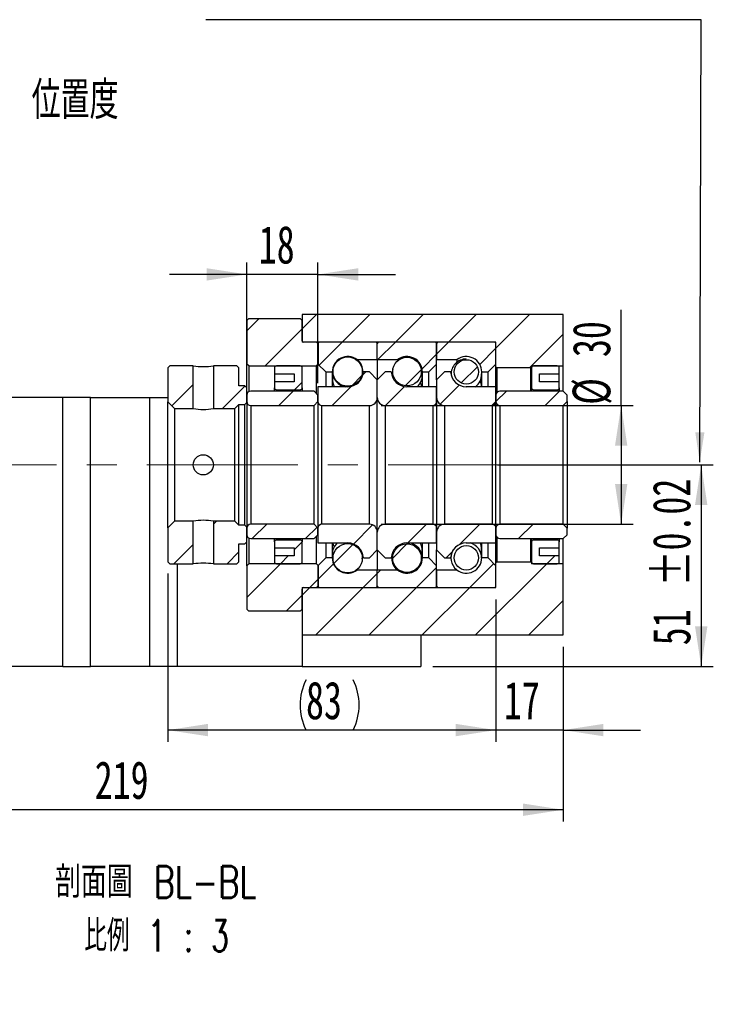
# Model space of a CAD drawing. Header units: millimetres. Extents: x 23 to 286, y 9 to 206.
# Tile 5 of 6: x 226 to 286, y 9 to 92. Entities that reach past the tile are written whole.
import ezdxf

# ---------------------------------------------------------------- set-up
doc = ezdxf.new("R2010")
doc.units = ezdxf.units.MM
doc.linetypes.add('CENTERX2', pattern=[20.32, 12.7, -2.54, 2.54, -2.54])
doc.layers.add('圖層0', color=7, linetype='Continuous')
doc.styles.add('SLDTEXTSTYLE0', font='TXT', dxfattribs={"width": 0.7})
doc.styles.add('SLDTEXTSTYLE4', font='TXT', dxfattribs={"width": 0.7, "bigfont": 'bigfont'})
doc.styles.add('SLDTEXTSTYLE5', font='TXT', dxfattribs={"width": 0.75, "bigfont": 'bigfont'})
doc.styles.add('SLDTEXTSTYLE6', font='TXT', dxfattribs={"width": 0.65625, "bigfont": 'bigfont'})
doc.dimstyles.new('SLDDIMSTYLE3', dxfattribs={"dimtxt": 3.389974, "dimasz": 2.5, "dimexe": 0, "dimexo": 0.0625, "dimgap": 0.847493, "dimtad": 1, "dimlfac": 3, "dimrnd": 1e-09, "dimzin": 12, "dimdsep": 46, "dimtxsty": 'SLDTEXTSTYLE0', "dimsah": 1, "dimcen": 0.09, "dimadec": 0, "dimazin": 3, "dimtfac": 1, "dimtofl": 0, "dimtmove": 0, "dimatfit": 3, "dimfxl": 0, "dimfrac": 2, "dimtolj": 1, "dimtzin": 12, "dimarcsym": 0})
doc.dimstyles.new('SLDDIMSTYLE6', dxfattribs={"dimtxt": 3.389974, "dimasz": 2.5, "dimexe": 0, "dimexo": 0.0625, "dimgap": 0.847493, "dimtad": 1, "dimlfac": 3, "dimrnd": 1e-09, "dimzin": 12, "dimdsep": 46, "dimtxsty": 'SLDTEXTSTYLE0', "dimsah": 1, "dimcen": 0.09, "dimadec": 0, "dimazin": 3, "dimtfac": 1, "dimtmove": 0, "dimatfit": 0, "dimfxl": 0, "dimfrac": 2, "dimtolj": 1, "dimtzin": 12, "dimarcsym": 0})
doc.dimstyles.new('SLDDIMSTYLE7', dxfattribs={"dimtxt": 3.389974, "dimasz": 2.5, "dimexe": 0, "dimexo": 0.0625, "dimgap": 0.847493, "dimtad": 1, "dimlfac": 3, "dimrnd": 1e-09, "dimzin": 12, "dimdsep": 46, "dimtxsty": 'SLDTEXTSTYLE0', "dimsah": 1, "dimcen": 0.09, "dimadec": 0, "dimazin": 3, "dimtol": 1, "dimtp": 0.02, "dimtm": 0.02, "dimtfac": 1, "dimtofl": 0, "dimtmove": 0, "dimatfit": 3, "dimfxl": 0, "dimfrac": 2, "dimtolj": 1, "dimarcsym": 0})

# ---------------------------------------------------------------- blocks, each defined once
blk = doc.blocks.new('_D_14')
at = {"layer": '圖層0', "color": 7}
for p, q in [((266.357, 54.345), (284.531, 54.345)), ((283.531, 54.345), (283.531, 37.345)), ((260.902, 37.345), (284.531, 37.345))]:
    blk.add_line(p, q, dxfattribs=at)
for points in [[(283.531, 54.345), (283.009, 50.955), (284.052, 50.955)], [(283.531, 37.345), (284.052, 40.735), (283.009, 40.735)]]:
    blk.add_solid(points, dxfattribs=at)
at = {"layer": '圖層0', "color": 7, "char_height": 3.175, "attachment_point": 1, "rotation": 90, "style": 'SLDTEXTSTYLE0'}
for s, insert in [('±0.02', (279.438, 44.107)), ('51', (279.438, 39.14))]:
    blk.add_mtext(s, dxfattribs=dict(at, insert=insert))
blk = doc.blocks.new('_D_15')
at = {"layer": '圖層0', "color": 7}
for p, q in [((276.785, 59.345), (276.785, 67.407)), ((256.569, 59.345), (277.785, 59.345)), ((276.785, 59.345), (276.785, 49.345)), ((256.569, 49.345), (277.785, 49.345))]:
    blk.add_line(p, q, dxfattribs=at)
for points in [[(276.785, 59.345), (276.264, 55.955), (277.307, 55.955)], [(276.785, 49.345), (277.307, 52.735), (276.264, 52.735)]]:
    blk.add_solid(points, dxfattribs=at)
at = {"layer": '圖層0', "color": 7, "char_height": 3.175, "attachment_point": 1, "rotation": 90, "style": 'SLDTEXTSTYLE0'}
for s, insert in [('30', (272.692, 63.432)), ('%%c', (272.692, 59.411))]:
    blk.add_mtext(s, dxfattribs=dict(at, insert=insert))
blk = doc.blocks.new('_D_16')
at = {"layer": '圖層0', "color": 7}
for p, q in [((266.235, 43.012), (266.235, 30.993)), ((271.902, 39.012), (271.902, 30.993)), ((266.235, 31.993), (259.716, 31.993)), ((271.902, 31.993), (266.235, 31.993)), ((271.902, 31.993), (278.421, 31.993))]:
    blk.add_line(p, q, dxfattribs=at)
for points in [[(266.235, 31.993), (262.845, 32.515), (262.845, 31.472)], [(271.902, 31.993), (275.292, 31.472), (275.292, 32.515)]]:
    blk.add_solid(points, dxfattribs=at)
at = {"layer": '圖層0', "color": 7, "insert": (266.904, 36.086), "char_height": 3.175, "attachment_point": 1, "style": 'SLDTEXTSTYLE0'}
blk.add_mtext('17', dxfattribs=at)
blk = doc.blocks.new('_D_17')
at = {"layer": '圖層0', "color": 7}
for p, q in [((271.902, 39.012), (271.902, 24.28)), ((271.902, 25.28), (198.902, 25.28))]:
    blk.add_line(p, q, dxfattribs=at)
for points in [[(198.902, 25.28), (202.292, 24.759), (202.292, 25.802)], [(271.902, 25.28), (268.512, 25.802), (268.512, 24.759)]]:
    blk.add_solid(points, dxfattribs=at)
at = {"layer": '圖層0', "color": 7, "insert": (232.421, 29.373), "char_height": 3.175, "attachment_point": 1, "style": 'SLDTEXTSTYLE0'}
blk.add_mtext('219', dxfattribs=at)
blk = doc.blocks.new('_D_18')
at = {"layer": '圖層0', "color": 7}
for p, q in [((245.235, 61.845), (245.235, 71.396)), ((251.235, 61.229), (251.235, 71.396)), ((245.235, 70.396), (238.716, 70.396)), ((251.235, 70.396), (245.235, 70.396)), ((251.235, 70.396), (257.755, 70.396))]:
    blk.add_line(p, q, dxfattribs=at)
for points in [[(245.235, 70.396), (241.845, 70.918), (241.845, 69.875)], [(251.235, 70.396), (254.625, 69.875), (254.625, 70.918)]]:
    blk.add_solid(points, dxfattribs=at)
at = {"layer": '圖層0', "color": 7, "insert": (246.244, 74.489), "char_height": 3.175, "attachment_point": 1, "style": 'SLDTEXTSTYLE0'}
blk.add_mtext('18', dxfattribs=at)
blk = doc.blocks.new('_D_19')
at = {"layer": '圖層0', "color": 7}
for p, q in [((238.569, 45.179), (238.569, 30.993)), ((266.235, 43.012), (266.235, 30.993)), ((266.235, 31.993), (238.569, 31.993))]:
    blk.add_line(p, q, dxfattribs=at)
for centre, start, end in [((254.459, 34.11), 153.43495, 206.56505), ((249.967, 34.11), 333.43495, 26.56505)]:
    blk.add_arc(centre, 4.733, start, end, dxfattribs=at)
for points in [[(238.569, 31.993), (241.959, 31.472), (241.959, 32.515)], [(266.235, 31.993), (262.845, 32.515), (262.845, 31.472)]]:
    blk.add_solid(points, dxfattribs=at)
at = {"layer": '圖層0', "color": 7, "insert": (250.226, 36.086), "char_height": 3.175, "attachment_point": 1, "style": 'SLDTEXTSTYLE0'}
blk.add_mtext('83', dxfattribs=at)
blk = doc.blocks.new('SW_NOTE_4')
at = {"layer": '圖層0', "color": 0, "char_height": 2.64583, "attachment_point": 2}
for s, insert, style in [('\\M+19655\\M+196CA\\M+19AA4 BL-BL', (9.839, 3.411), 'SLDTEXTSTYLE5'), ('\\M+194E4\\M+197E1 1 : 3', (9.904, -1.117), 'SLDTEXTSTYLE6')]:
    blk.add_mtext(s, dxfattribs=dict(at, insert=insert, style=style))

msp = doc.modelspace()

# ---------------------------------------------------------------- hatches: boundary and pattern name
at = {"linetype": 'Continuous', "lineweight": 18}
h = msp.add_hatch(dxfattribs=at)
h.set_pattern_fill('ANSI31', style=0)
edge = h.paths.add_edge_path(flags=0)
edge.add_line((256.1355, 64.6787), (251.3355, 64.6787))
edge.add_arc((251.3355, 64.5787), 0.1, 90, 180)
edge.add_line((251.2355, 64.5787), (251.2355, 62.8454))
edge.add_line((251.2355, 62.8454), (251.9021, 62.1787))
edge.add_line((251.9021, 62.1787), (252.4421, 62.1787))
edge.add_arc((253.7355, 62.1787), 1.2933, 53.031768, 180, ccw=False)
edge.add_line((254.5132, 63.2121), (256.2355, 63.2121))
edge.add_line((256.2355, 63.2121), (256.2355, 64.5787))
edge.add_arc((256.1355, 64.5787), 0.1, 0, 90)
h = msp.add_hatch(dxfattribs=at)
h.set_pattern_fill('ANSI31', style=0)
edge = h.paths.add_edge_path(flags=0)
edge.add_line((261.2355, 62.8454), (261.2355, 64.5787))
edge.add_arc((261.1355, 64.5787), 0.1, 360, 450)
edge.add_line((261.1355, 64.6787), (256.3355, 64.6787))
edge.add_arc((256.3355, 64.5787), 0.1, 90, 180)
edge.add_line((256.2355, 64.5787), (256.2355, 63.2121))
edge.add_line((256.2355, 63.2121), (257.9577, 63.2121))
edge.add_arc((258.7355, 62.1787), 1.2933, 0, 126.968232, ccw=False)
edge.add_line((260.0288, 62.1787), (260.5688, 62.1787))
edge.add_line((260.5688, 62.1787), (261.2355, 62.8454))
h = msp.add_hatch(dxfattribs=at)
h.set_pattern_fill('ANSI31', style=0)
edge = h.paths.add_edge_path(flags=0)
edge.add_line((266.2355, 62.8454), (266.2355, 64.5787))
edge.add_arc((266.1355, 64.5787), 0.1, 0, 90)
edge.add_line((266.1355, 64.6787), (261.3355, 64.6787))
edge.add_arc((261.3355, 64.5787), 0.1, 90, 180)
edge.add_line((261.2355, 64.5787), (261.2355, 63.2121))
edge.add_line((261.2355, 63.2121), (262.9577, 63.2121))
edge.add_arc((263.7355, 62.1787), 1.2933, 0, 126.968232, ccw=False)
edge.add_line((265.0288, 62.1787), (265.5688, 62.1787))
edge.add_line((265.5688, 62.1787), (266.2355, 62.8454))
h = msp.add_hatch(dxfattribs=at)
h.set_pattern_fill('ANSI31', style=0)
edge = h.paths.add_edge_path(flags=0)
edge.add_arc((253.7355, 62.2111), 1.2337, 0, 360)
h = msp.add_hatch(dxfattribs=at)
h.set_pattern_fill('ANSI31', style=0)
edge = h.paths.add_edge_path(flags=0)
edge.add_arc((258.7355, 62.2067), 1.2055, 0, 360)
h = msp.add_hatch(dxfattribs=at)
h.set_pattern_fill('ANSI31', style=0)
edge = h.paths.add_edge_path(flags=0)
edge.add_arc((263.7355, 62.1813), 1.0266, 0, 360)
h = msp.add_hatch(dxfattribs=at)
h.set_pattern_fill('ANSI31', style=0)
h.paths.add_polyline_path([(238.7355, 62.6787), (238.5688, 62.512), (238.5688, 59.6621), (239.1355, 59.0954), (240.7188, 59.0954), (240.7188, 62.6787)], flags=0)
h = msp.add_hatch(dxfattribs=at)
h.set_pattern_fill('ANSI31', style=0)
h.paths.add_polyline_path([(245.2355, 60.8454), (245.0688, 61.0121), (244.5688, 61.0121), (244.5688, 62.512), (244.4021, 62.6787), (242.4188, 62.6787), (242.4188, 59.0954), (244.2355, 59.0954), (244.5688, 59.4287), (245.0688, 59.4287), (245.2355, 59.5954)], flags=0)
h = msp.add_hatch(dxfattribs=at)
h.set_pattern_fill('ANSI31', style=0)
edge = h.paths.add_edge_path(flags=0)
edge.add_line((256.2355, 60.0121), (256.2355, 61.5121))
edge.add_line((256.2355, 61.5121), (255.5688, 62.1787))
edge.add_line((255.5688, 62.1787), (255.0662, 62.1787))
edge.add_arc((253.7355, 62.2621), 1.3333, 270, 356.416678, ccw=False)
edge.add_line((253.7355, 60.9287), (251.2355, 60.9287))
edge.add_line((251.2355, 60.9287), (251.2355, 59.6787))
edge.add_arc((251.5688, 59.6787), 0.3333, 180, 270)
edge.add_line((251.5688, 59.3454), (255.5688, 59.3454))
edge.add_arc((255.5688, 60.0121), 0.6667, 270, 360)
h = msp.add_hatch(dxfattribs=at)
h.set_pattern_fill('ANSI31', style=0)
edge = h.paths.add_edge_path(flags=0)
edge.add_line((257.4047, 62.1787), (256.9021, 62.1787))
edge.add_line((256.9021, 62.1787), (256.2355, 61.5121))
edge.add_line((256.2355, 61.5121), (256.2355, 60.0121))
edge.add_arc((256.9021, 60.0121), 0.6667, 180, 270)
edge.add_line((256.9021, 59.3454), (260.9021, 59.3454))
edge.add_arc((260.9021, 59.6787), 0.3333, 270, 360)
edge.add_line((261.2355, 59.6787), (261.2355, 60.9287))
edge.add_line((261.2355, 60.9287), (258.7355, 60.9287))
edge.add_arc((258.7355, 62.2621), 1.3333, 183.583322, 270, ccw=False)
h = msp.add_hatch(dxfattribs=at)
h.set_pattern_fill('ANSI31', style=0)
edge = h.paths.add_edge_path(flags=0)
edge.add_line((262.4047, 62.1787), (261.9021, 62.1787))
edge.add_line((261.9021, 62.1787), (261.2355, 61.5121))
edge.add_line((261.2355, 61.5121), (261.2355, 60.0121))
edge.add_arc((261.9021, 60.0121), 0.6667, 180, 270)
edge.add_line((261.9021, 59.3454), (265.9021, 59.3454))
edge.add_arc((265.9021, 59.6787), 0.3333, 270, 360)
edge.add_line((266.2355, 59.6787), (266.2355, 60.9287))
edge.add_line((266.2355, 60.9287), (263.7355, 60.9287))
edge.add_arc((263.7355, 62.2621), 1.3333, 183.583322, 270, ccw=False)
h = msp.add_hatch(dxfattribs=at)
h.set_pattern_fill('ANSI31', style=0)
edge = h.paths.add_edge_path(flags=0)
edge.add_line((250.9021, 59.3454), (251.2355, 59.6787))
edge.add_line((251.2355, 59.6787), (251.2355, 60.2287))
edge.add_line((251.2355, 60.2287), (250.9021, 60.5621))
edge.add_line((250.9021, 60.5621), (245.5688, 60.5621))
edge.add_arc((245.5688, 60.2287), 0.3333, 90, 180)
edge.add_line((245.2355, 60.2287), (245.2355, 59.6787))
edge.add_arc((245.5688, 59.6787), 0.3333, 180, 270)
edge.add_line((245.5688, 59.3454), (250.9021, 59.3454))
h = msp.add_hatch(dxfattribs=at)
h.set_pattern_fill('ANSI31', style=0)
edge = h.paths.add_edge_path(flags=0)
edge.add_line((271.9021, 59.3454), (272.2355, 59.6787))
edge.add_line((272.2355, 59.6787), (272.2355, 60.2287))
edge.add_line((272.2355, 60.2287), (271.9021, 60.5621))
edge.add_line((271.9021, 60.5621), (266.5688, 60.5621))
edge.add_arc((266.5688, 60.2287), 0.3333, 90, 180)
edge.add_line((266.2355, 60.2287), (266.2355, 59.6787))
edge.add_arc((266.5688, 59.6787), 0.3333, 180, 270)
edge.add_line((266.5688, 59.3454), (271.9021, 59.3454))
h = msp.add_hatch(dxfattribs=at)
h.set_pattern_fill('ANSI31', style=0)
h.paths.add_polyline_path([(238.5688, 46.1787), (238.7355, 46.0121), (240.7188, 46.0121), (240.7188, 49.5954), (239.1355, 49.5954), (238.5688, 49.0287)], flags=0)
h = msp.add_hatch(dxfattribs=at)
h.set_pattern_fill('ANSI31', style=0)
h.paths.add_polyline_path([(244.4021, 46.0121), (244.5688, 46.1787), (244.5688, 47.6787), (245.0688, 47.6787), (245.2355, 47.8454), (245.2355, 49.0954), (245.0688, 49.2621), (244.5688, 49.2621), (244.2355, 49.5954), (242.4188, 49.5954), (242.4188, 46.0121)], flags=0)
h = msp.add_hatch(dxfattribs=at)
h.set_pattern_fill('ANSI31', style=0)
edge = h.paths.add_edge_path(flags=0)
edge.add_line((251.2355, 49.0121), (250.9021, 49.3454))
edge.add_line((250.9021, 49.3454), (245.5688, 49.3454))
edge.add_arc((245.5688, 49.012), 0.3333, 90, 180)
edge.add_line((245.2355, 49.012), (245.2355, 48.462))
edge.add_arc((245.5688, 48.462), 0.3333, 180, 270)
edge.add_line((245.5688, 48.1287), (250.9021, 48.1287))
edge.add_line((250.9021, 48.1287), (251.2355, 48.462))
edge.add_line((251.2355, 48.462), (251.2355, 49.0121))
h = msp.add_hatch(dxfattribs=at)
h.set_pattern_fill('ANSI31', style=0)
edge = h.paths.add_edge_path(flags=0)
edge.add_line((255.0662, 46.5121), (255.5688, 46.5121))
edge.add_line((255.5688, 46.5121), (256.2355, 47.1787))
edge.add_line((256.2355, 47.1787), (256.2355, 48.6787))
edge.add_arc((255.5688, 48.6787), 0.6667, 0, 90)
edge.add_line((255.5688, 49.3454), (251.5688, 49.3454))
edge.add_arc((251.5688, 49.012), 0.3333, 90, 180)
edge.add_line((251.2355, 49.012), (251.2355, 47.7621))
edge.add_line((251.2355, 47.7621), (253.7355, 47.7621))
edge.add_arc((253.7355, 46.4287), 1.3333, 3.583322, 90, ccw=False)
h = msp.add_hatch(dxfattribs=at)
h.set_pattern_fill('ANSI31', style=0)
edge = h.paths.add_edge_path(flags=0)
edge.add_line((256.2355, 48.6787), (256.2355, 47.1787))
edge.add_line((256.2355, 47.1787), (256.9021, 46.5121))
edge.add_line((256.9021, 46.5121), (257.4047, 46.5121))
edge.add_arc((258.7355, 46.4287), 1.3333, 90, 176.416678, ccw=False)
edge.add_line((258.7355, 47.7621), (261.2355, 47.7621))
edge.add_line((261.2355, 47.7621), (261.2355, 49.012))
edge.add_arc((260.9021, 49.012), 0.3333, 0, 90)
edge.add_line((260.9021, 49.3454), (256.9021, 49.3454))
edge.add_arc((256.9021, 48.6787), 0.6667, 90, 180)
h = msp.add_hatch(dxfattribs=at)
h.set_pattern_fill('ANSI31', style=0)
edge = h.paths.add_edge_path(flags=0)
edge.add_line((261.2355, 48.6787), (261.2355, 47.1787))
edge.add_line((261.2355, 47.1787), (261.9021, 46.5121))
edge.add_line((261.9021, 46.5121), (262.4047, 46.5121))
edge.add_arc((263.7355, 46.4287), 1.3333, 90, 176.416678, ccw=False)
edge.add_line((263.7355, 47.7621), (266.2355, 47.7621))
edge.add_line((266.2355, 47.7621), (266.2355, 49.0121))
edge.add_arc((265.9021, 49.0121), 0.3333, 0, 90)
edge.add_line((265.9021, 49.3454), (261.9021, 49.3454))
edge.add_arc((261.9021, 48.6787), 0.6667, 90, 180)
h = msp.add_hatch(dxfattribs=at)
h.set_pattern_fill('ANSI31', style=0)
edge = h.paths.add_edge_path(flags=0)
edge.add_line((272.2355, 49.0121), (271.9021, 49.3454))
edge.add_line((271.9021, 49.3454), (266.5688, 49.3454))
edge.add_arc((266.5688, 49.012), 0.3333, 90, 180)
edge.add_line((266.2355, 49.012), (266.2355, 48.462))
edge.add_arc((266.5688, 48.462), 0.3333, 180, 270)
edge.add_line((266.5688, 48.1287), (271.9021, 48.1287))
edge.add_line((271.9021, 48.1287), (272.2355, 48.462))
edge.add_line((272.2355, 48.462), (272.2355, 49.0121))
h = msp.add_hatch(dxfattribs=at)
h.set_pattern_fill('ANSI31', style=0)
edge = h.paths.add_edge_path(flags=0)
edge.add_arc((253.7355, 46.4797), 1.2337, 0, 360)
h = msp.add_hatch(dxfattribs=at)
h.set_pattern_fill('ANSI31', style=0)
edge = h.paths.add_edge_path(flags=0)
edge.add_arc((258.7355, 46.4841), 1.2055, 0, 360)
h = msp.add_hatch(dxfattribs=at)
h.set_pattern_fill('ANSI31', style=0)
edge = h.paths.add_edge_path(flags=0)
edge.add_arc((263.7355, 46.5095), 1.0266, 0, 360)
h = msp.add_hatch(dxfattribs=at)
h.set_pattern_fill('ANSI31', style=0)
edge = h.paths.add_edge_path(flags=0)
edge.add_line((251.2355, 45.8454), (251.2355, 44.1121))
edge.add_arc((251.3355, 44.1121), 0.1, 180, 270)
edge.add_line((251.3355, 44.0121), (256.1355, 44.0121))
edge.add_arc((256.1355, 44.1121), 0.1, 270, 360)
edge.add_line((256.2355, 44.1121), (256.2355, 45.4787))
edge.add_line((256.2355, 45.4787), (254.5132, 45.4787))
edge.add_arc((253.7355, 46.5121), 1.2933, 180, 306.968232, ccw=False)
edge.add_line((252.4421, 46.5121), (251.9021, 46.5121))
edge.add_line((251.9021, 46.5121), (251.2355, 45.8454))
h = msp.add_hatch(dxfattribs=at)
h.set_pattern_fill('ANSI31', style=0)
edge = h.paths.add_edge_path(flags=0)
edge.add_line((256.3355, 44.0121), (261.1355, 44.0121))
edge.add_arc((261.1355, 44.1121), 0.1, 270, 360)
edge.add_line((261.2355, 44.1121), (261.2355, 45.8454))
edge.add_line((261.2355, 45.8454), (260.5688, 46.5121))
edge.add_line((260.5688, 46.5121), (260.0288, 46.5121))
edge.add_arc((258.7355, 46.5121), 1.2933, 233.031768, 360, ccw=False)
edge.add_line((257.9577, 45.4787), (256.2355, 45.4787))
edge.add_line((256.2355, 45.4787), (256.2355, 44.1121))
edge.add_arc((256.3355, 44.1121), 0.1, 180, 270)
h = msp.add_hatch(dxfattribs=at)
h.set_pattern_fill('ANSI31', style=0)
edge = h.paths.add_edge_path(flags=0)
edge.add_line((261.3355, 44.0121), (266.1355, 44.0121))
edge.add_arc((266.1355, 44.1121), 0.1, 270, 360)
edge.add_line((266.2355, 44.1121), (266.2355, 45.8454))
edge.add_line((266.2355, 45.8454), (265.5688, 46.5121))
edge.add_line((265.5688, 46.5121), (265.0288, 46.5121))
edge.add_arc((263.7355, 46.5121), 1.2933, 233.031768, 360, ccw=False)
edge.add_line((262.9577, 45.4787), (261.2355, 45.4787))
edge.add_line((261.2355, 45.4787), (261.2355, 44.1121))
edge.add_arc((261.3355, 44.1121), 0.1, 180, 270)
at = {"layer": '圖層0', "linetype": 'Continuous', "lineweight": 18}
h = msp.add_hatch(dxfattribs=at)
h.set_pattern_fill('ANSI31', color=256, style=0)
edge = h.paths.add_edge_path(flags=0)
edge.add_line((245.2355, 62.8454), (245.4021, 62.6787))
edge.add_line((245.4021, 62.6787), (251.1188, 62.6787))
edge.add_line((251.1188, 62.6787), (251.2855, 62.8454))
edge.add_line((251.2855, 62.8454), (251.2855, 64.5121))
edge.add_line((251.2855, 64.5121), (251.1188, 64.6787))
edge.add_line((251.1188, 64.6787), (250.0355, 64.6787))
edge.add_arc((250.0355, 64.812), 0.1333, 180, 270, ccw=False)
edge.add_line((249.9021, 64.812), (249.9021, 66.5121))
edge.add_line((249.9021, 66.5121), (249.7355, 66.6787))
edge.add_line((249.7355, 66.6787), (245.4021, 66.6787))
edge.add_line((245.4021, 66.6787), (245.2355, 66.5121))
edge.add_line((245.2355, 66.5121), (245.2355, 62.8454))
h = msp.add_hatch(dxfattribs=at)
h.set_pattern_fill('ANSI31', color=256, style=0)
h.paths.add_polyline_path([(271.9021, 62.6787), (271.9021, 67.012), (249.9021, 67.012), (249.9021, 64.6787), (266.2355, 64.6787), (266.2355, 62.5787), (266.3021, 62.512), (269.1688, 62.512), (269.2355, 62.5787), (269.2355, 62.6787)], flags=0)
h = msp.add_hatch(dxfattribs=at)
h.set_pattern_fill('ANSI31', color=256, style=0)
edge = h.paths.add_edge_path(flags=0)
edge.add_line((249.2355, 62.0121), (249.2355, 61.3454))
edge.add_line((249.2355, 61.3454), (247.5688, 61.3454))
edge.add_line((247.5688, 61.3454), (247.5688, 60.8454))
edge.add_arc((247.7355, 60.8454), 0.1667, 180, 270)
edge.add_line((247.7355, 60.6787), (249.7355, 60.6787))
edge.add_arc((249.7355, 60.8454), 0.1667, 270, 360)
edge.add_line((249.9021, 60.8454), (249.9021, 62.512))
edge.add_arc((249.7355, 62.512), 0.1667, 0, 90)
edge.add_line((249.7355, 62.6787), (247.7355, 62.6787))
edge.add_arc((247.7355, 62.512), 0.1667, 90, 180)
edge.add_line((247.5688, 62.512), (247.5688, 62.0121))
edge.add_line((247.5688, 62.0121), (249.2355, 62.0121))
h = msp.add_hatch(dxfattribs=at)
h.set_pattern_fill('ANSI31', color=256, style=0)
edge = h.paths.add_edge_path(flags=0)
edge.add_line((271.5688, 60.8454), (271.5688, 61.3454))
edge.add_line((271.5688, 61.3454), (269.9021, 61.3454))
edge.add_line((269.9021, 61.3454), (269.9021, 62.0121))
edge.add_line((269.9021, 62.0121), (271.5688, 62.0121))
edge.add_line((271.5688, 62.0121), (271.5688, 62.512))
edge.add_arc((271.4021, 62.512), 0.1667, 0, 90)
edge.add_line((271.4021, 62.6787), (269.4021, 62.6787))
edge.add_arc((269.4021, 62.512), 0.1667, 90, 180)
edge.add_line((269.2355, 62.512), (269.2355, 60.8454))
edge.add_arc((269.4021, 60.8454), 0.1667, 180, 270)
edge.add_line((269.4021, 60.6787), (271.4021, 60.6787))
edge.add_arc((271.4021, 60.8454), 0.1667, 270, 360)
h = msp.add_hatch(dxfattribs=at)
h.set_pattern_fill('ANSI31', color=256, style=0)
edge = h.paths.add_edge_path(flags=0)
edge.add_line((247.5688, 47.8454), (247.5688, 47.3454))
edge.add_line((247.5688, 47.3454), (249.2355, 47.3454))
edge.add_line((249.2355, 47.3454), (249.2355, 46.6787))
edge.add_line((249.2355, 46.6787), (247.5688, 46.6787))
edge.add_line((247.5688, 46.6787), (247.5688, 46.1787))
edge.add_arc((247.7355, 46.1787), 0.1667, 180, 270)
edge.add_line((247.7355, 46.0121), (249.7355, 46.0121))
edge.add_arc((249.7355, 46.1787), 0.1667, 270, 360)
edge.add_line((249.9021, 46.1787), (249.9021, 47.8454))
edge.add_arc((249.7355, 47.8454), 0.1667, 0, 90)
edge.add_line((249.7355, 48.0121), (247.7355, 48.0121))
edge.add_arc((247.7355, 47.8454), 0.1667, 90, 180)
h = msp.add_hatch(dxfattribs=at)
h.set_pattern_fill('ANSI31', color=256, style=0)
edge = h.paths.add_edge_path(flags=0)
edge.add_line((269.9021, 46.6787), (269.9021, 47.3454))
edge.add_line((269.9021, 47.3454), (271.5688, 47.3454))
edge.add_line((271.5688, 47.3454), (271.5688, 47.8454))
edge.add_arc((271.4021, 47.8454), 0.1667, 360, 450)
edge.add_line((271.4021, 48.0121), (269.4021, 48.0121))
edge.add_arc((269.4021, 47.8454), 0.1667, 90, 180)
edge.add_line((269.2355, 47.8454), (269.2355, 46.1787))
edge.add_arc((269.4021, 46.1787), 0.1667, 180, 270)
edge.add_line((269.4021, 46.0121), (271.4021, 46.0121))
edge.add_arc((271.4021, 46.1787), 0.1667, 270, 360)
edge.add_line((271.5688, 46.1787), (271.5688, 46.6787))
edge.add_line((271.5688, 46.6787), (269.9021, 46.6787))
h = msp.add_hatch(dxfattribs=at)
h.set_pattern_fill('ANSI31', color=256, style=0)
edge = h.paths.add_edge_path(flags=0)
edge.add_line((245.4021, 46.0121), (245.2355, 45.8454))
edge.add_line((245.2355, 45.8454), (245.2355, 42.1787))
edge.add_line((245.2355, 42.1787), (245.4021, 42.0121))
edge.add_line((245.4021, 42.0121), (249.7355, 42.0121))
edge.add_line((249.7355, 42.0121), (249.9021, 42.1787))
edge.add_line((249.9021, 42.1787), (249.9021, 43.8787))
edge.add_arc((250.0355, 43.8787), 0.1333, 90, 180, ccw=False)
edge.add_line((250.0355, 44.0121), (251.1188, 44.0121))
edge.add_line((251.1188, 44.0121), (251.2855, 44.1787))
edge.add_line((251.2855, 44.1787), (251.2855, 45.8454))
edge.add_line((251.2855, 45.8454), (251.1188, 46.0121))
edge.add_line((251.1188, 46.0121), (245.4021, 46.0121))
h = msp.add_hatch(dxfattribs=at)
h.set_pattern_fill('ANSI31', color=256, style=0)
h.paths.add_polyline_path([(249.9021, 44.0121), (249.9021, 40.012), (271.9021, 40.012), (271.9021, 46.0121), (269.2355, 46.0121), (269.2355, 46.112), (269.1688, 46.1787), (266.3021, 46.1787), (266.2355, 46.112), (266.2355, 44.0121)], flags=0)

# ---------------------------------------------------------------- linework, layer by layer
at = {"color": 7, "linetype": 'Continuous', "lineweight": 25}
for p, q in [((245.2355, 66.5121), (245.4021, 66.6787)), ((245.2355, 66.5121), (245.2355, 62.8454)), ((245.4021, 66.6787), (249.7355, 66.6787)), ((249.7355, 66.6787), (249.9021, 66.5121)), ((249.9021, 67.012), (249.9021, 64.6787)), ((271.9021, 67.012), (249.9021, 67.012)), ((249.9021, 64.812), (249.9021, 66.5121)), ((271.9021, 62.6787), (271.9021, 67.012)), ((266.2355, 64.6787), (249.9021, 64.6787)), ((251.1188, 64.6787), (250.0355, 64.6787)), ((251.1188, 64.6787), (251.2855, 64.5121)), ((251.2355, 64.5787), (251.2355, 62.8454)), ((251.2855, 62.8454), (251.2855, 64.5121)), ((256.1355, 64.6787), (251.3355, 64.6787)), ((256.2355, 63.2121), (256.2355, 64.5787)), ((261.1355, 64.6787), (256.3355, 64.6787)), ((261.2355, 64.5787), (261.2355, 63.2121)), ((261.2355, 62.8454), (261.2355, 64.5787)), ((266.1355, 64.6787), (261.3355, 64.6787)), ((266.2355, 62.5787), (266.2355, 64.6787)), ((266.2355, 62.8454), (266.2355, 64.5787)), ((254.5132, 63.2121), (254.5132, 63.2111)), ((254.5132, 63.2121), (256.2355, 63.2121)), ((256.2355, 63.2121), (256.2355, 61.5121)), ((256.2355, 63.2121), (257.9577, 63.2121)), ((257.9577, 63.1277), (257.9577, 63.2121)), ((261.2355, 63.2121), (262.9577, 63.2121)), ((262.9577, 63.007), (262.9577, 63.2121)), ((238.5688, 62.512), (238.7355, 62.6787)), ((238.5688, 62.512), (238.5688, 59.6621)), ((240.7188, 62.6787), (238.7355, 62.6787)), ((240.7188, 59.0954), (240.7188, 62.6787)), ((242.4188, 62.6787), (242.4188, 59.0954)), ((244.4021, 62.6787), (242.4188, 62.6787)), ((244.4021, 62.6787), (244.5688, 62.512)), ((244.5688, 61.0121), (244.5688, 62.512)), ((245.4021, 62.6787), (245.2355, 62.8454)), ((245.2355, 60.8454), (245.2355, 62.8454)), ((245.4021, 62.6787), (251.1188, 62.6787)), ((245.4021, 62.6787), (245.4021, 60.5174)), ((247.5688, 62.512), (247.5688, 62.0121)), ((249.7355, 62.6787), (247.7355, 62.6787)), ((249.9021, 60.8454), (249.9021, 62.512)), ((251.2855, 62.8454), (251.1188, 62.6787)), ((251.1188, 60.3454), (251.1188, 62.6787)), ((251.2355, 62.8454), (251.9021, 62.1787)), ((260.5688, 62.1787), (261.2355, 62.8454)), ((261.2355, 61.5121), (261.2355, 62.8454)), ((265.5688, 62.1787), (266.2355, 62.8454)), ((266.3021, 62.512), (266.2355, 62.5787)), ((266.2355, 60.9287), (266.2355, 62.5787)), ((269.1688, 62.512), (266.3021, 62.512)), ((266.3021, 62.512), (266.3021, 60.4287)), ((269.2355, 62.5787), (269.1688, 62.512)), ((269.1688, 60.5621), (269.1688, 62.512)), ((269.2355, 62.6787), (271.9021, 62.6787)), ((269.2355, 62.6787), (269.2355, 62.5787)), ((269.2355, 62.5787), (269.2355, 62.512)), ((269.2355, 62.512), (269.2355, 60.8454)), ((271.4021, 62.6787), (269.4021, 62.6787)), ((271.5688, 62.0121), (271.5688, 62.512)), ((271.9021, 60.5621), (271.9021, 62.6787)), ((247.5688, 62.0121), (249.2355, 62.0121)), ((247.5688, 62.0121), (247.5688, 61.3454)), ((249.2355, 62.0121), (249.2355, 61.3454)), ((251.9021, 62.1787), (251.9021, 60.9287)), ((251.9021, 62.1787), (252.4421, 62.1787)), ((252.4421, 62.1787), (252.4421, 60.9287)), ((255.0037, 61.8506), (254.9912, 61.9085)), ((255.5688, 62.1787), (255.0662, 62.1787)), ((256.2355, 61.5121), (255.5688, 62.1787)), ((256.9021, 62.1787), (256.2355, 61.5121)), ((256.2355, 60.0121), (256.2355, 61.5121)), ((257.4047, 62.1787), (256.9021, 62.1787)), ((260.0288, 60.9287), (260.0288, 62.1787)), ((260.0288, 62.1787), (260.5688, 62.1787)), ((260.5688, 60.9287), (260.5688, 62.1787)), ((261.9021, 62.1787), (261.2355, 61.5121)), ((261.2355, 61.5121), (261.2355, 60.0121)), ((262.4047, 62.1787), (261.9021, 62.1787)), ((265.0288, 60.9287), (265.0288, 62.1787)), ((265.0288, 62.1787), (265.5688, 62.1787)), ((265.5688, 60.9287), (265.5688, 62.1787)), ((269.9021, 62.0121), (271.5688, 62.0121)), ((269.9021, 61.3454), (269.9021, 62.0121)), ((271.5688, 61.3454), (271.5688, 62.0121)), ((245.0688, 61.0121), (244.5688, 61.0121)), ((245.0688, 61.0121), (245.2355, 60.8454)), ((245.2355, 59.5954), (245.2355, 60.8454)), ((249.2355, 61.3454), (247.5688, 61.3454)), ((247.5688, 61.3454), (247.5688, 60.8454)), ((247.5688, 60.5621), (247.5688, 60.8454)), ((247.7355, 60.6787), (249.7355, 60.6787)), ((249.9021, 60.8454), (249.9021, 60.5621)), ((253.7355, 60.9287), (251.2355, 60.9287)), ((251.2355, 60.9287), (251.2355, 59.6787)), ((261.2355, 60.9287), (258.7355, 60.9287)), ((261.2355, 59.6787), (261.2355, 60.9287)), ((266.2355, 60.9287), (263.7355, 60.9287)), ((266.2355, 59.6787), (266.2355, 60.9287)), ((269.2355, 60.5621), (269.2355, 60.8454)), ((269.4021, 60.6787), (271.4021, 60.6787)), ((271.5688, 61.3454), (269.9021, 61.3454)), ((271.5688, 60.8454), (271.5688, 61.3454)), ((271.5688, 60.8454), (271.5688, 60.5621)), ((229.7355, 60.0121), (219.4021, 60.0121)), ((229.7355, 37.3454), (229.7355, 60.0121)), ((232.0688, 60.0121), (229.7355, 60.0121)), ((232.0688, 37.3454), (232.0688, 60.0121)), ((232.0688, 60.0121), (237.0688, 60.0121)), ((237.0688, 37.3454), (237.0688, 60.0121)), ((237.0688, 60.0121), (238.5688, 60.0121)), ((245.2355, 60.2287), (245.2355, 59.6787)), ((250.9021, 60.5621), (245.5688, 60.5621)), ((250.9021, 60.5621), (251.2355, 60.2287)), ((251.2355, 59.6787), (251.2355, 60.2287)), ((256.2355, 48.6787), (256.2355, 60.0121)), ((266.2355, 60.2287), (266.2355, 59.6787)), ((271.9021, 60.5621), (266.5688, 60.5621)), ((271.9021, 60.5621), (272.2355, 60.2287)), ((272.2355, 59.6787), (272.2355, 60.2287)), ((239.1355, 59.0954), (238.5688, 59.6621)), ((238.5688, 49.0287), (238.5688, 59.6621)), ((239.1355, 59.0954), (239.1355, 49.5954)), ((239.1355, 59.0954), (240.7188, 59.0954)), ((242.4188, 59.0954), (244.2355, 59.0954)), ((244.5688, 59.4287), (244.2355, 59.0954)), ((244.2355, 49.5954), (244.2355, 59.0954)), ((244.5688, 59.4287), (245.0688, 59.4287)), ((244.5688, 49.2621), (244.5688, 59.4287)), ((245.2355, 59.5954), (245.0688, 59.4287)), ((245.0688, 49.2621), (245.0688, 59.4287)), ((245.2355, 59.5954), (245.2355, 49.0954)), ((245.5688, 59.3454), (245.5688, 49.3454)), ((245.5688, 59.3454), (250.9021, 59.3454)), ((251.2355, 59.6787), (250.9021, 59.3454)), ((250.9021, 49.3454), (250.9021, 59.3454)), ((251.2355, 59.6787), (251.2355, 49.012)), ((251.5688, 49.3454), (251.5688, 59.3454)), ((251.5688, 59.3454), (255.5688, 59.3454)), ((255.5688, 49.3454), (255.5688, 59.3454)), ((256.9021, 59.3454), (256.9021, 49.3454)), ((256.9021, 59.3454), (260.9021, 59.3454)), ((260.9021, 59.3454), (260.9021, 49.3454)), ((261.2355, 59.6787), (261.2355, 49.012)), ((261.9021, 59.3454), (261.9021, 49.3454)), ((261.9021, 59.3454), (265.9021, 59.3454)), ((265.9021, 59.3454), (265.9021, 49.3454)), ((266.2355, 49.012), (266.2355, 59.6787)), ((266.5688, 59.3454), (266.5688, 49.3454)), ((266.5688, 59.3454), (271.9021, 59.3454)), ((272.2355, 59.6787), (271.9021, 59.3454)), ((271.9021, 49.3454), (271.9021, 59.3454)), ((272.2355, 59.6787), (272.2355, 49.012)), ((238.5688, 49.0287), (239.1355, 49.5954)), ((238.5688, 49.0287), (238.5688, 46.1787)), ((240.7188, 49.5954), (239.1355, 49.5954)), ((240.7188, 46.0121), (240.7188, 49.5954)), ((244.2355, 49.5954), (242.4188, 49.5954)), ((242.4188, 49.5954), (242.4188, 46.0121)), ((244.2355, 49.5954), (244.5688, 49.2621)), ((245.0688, 49.2621), (244.5688, 49.2621)), ((245.0688, 49.2621), (245.2355, 49.0954)), ((245.2355, 47.8454), (245.2355, 49.0954)), ((245.2355, 49.012), (245.2355, 48.462)), ((250.9021, 49.3454), (245.5688, 49.3454)), ((250.9021, 49.3454), (251.2355, 49.012)), ((251.2355, 48.462), (251.2355, 49.012)), ((251.2355, 49.012), (251.2355, 47.762)), ((255.5688, 49.3454), (251.5688, 49.3454)), ((260.9021, 49.3454), (256.9021, 49.3454)), ((261.2355, 47.762), (261.2355, 49.012)), ((265.9021, 49.3454), (261.9021, 49.3454)), ((266.2355, 49.012), (266.2355, 48.462)), ((266.2355, 47.762), (266.2355, 49.012)), ((271.9021, 49.3454), (266.5688, 49.3454)), ((271.9021, 49.3454), (272.2355, 49.012)), ((272.2355, 48.462), (272.2355, 49.012)), ((245.4021, 48.1734), (245.4021, 46.0121)), ((245.5688, 48.1287), (250.9021, 48.1287)), ((247.5688, 47.8454), (247.5688, 48.1287)), ((249.9021, 48.1287), (249.9021, 47.8454)), ((251.2355, 48.462), (250.9021, 48.1287)), ((251.1188, 46.0121), (251.1188, 48.3454)), ((256.2355, 47.1787), (256.2355, 48.6787)), ((261.2355, 48.6787), (261.2355, 47.1787)), ((266.3021, 48.2621), (266.3021, 46.1787)), ((266.5688, 48.1287), (271.9021, 48.1287)), ((269.1688, 46.1787), (269.1688, 48.1287)), ((269.2355, 47.8454), (269.2355, 48.1287)), ((271.5688, 48.1287), (271.5688, 47.8454)), ((272.2355, 48.462), (271.9021, 48.1287)), ((271.9021, 46.0121), (271.9021, 48.1287)), ((244.5688, 47.6787), (245.0688, 47.6787)), ((244.5688, 46.1787), (244.5688, 47.6787)), ((245.2355, 47.8454), (245.0688, 47.6787)), ((245.2355, 45.8454), (245.2355, 47.8454)), ((247.5688, 47.8454), (247.5688, 47.3454)), ((247.5688, 47.3454), (247.5688, 46.6787)), ((247.5688, 47.3454), (249.2355, 47.3454)), ((249.7355, 48.0121), (247.7355, 48.0121)), ((249.2355, 47.3454), (249.2355, 46.6787)), ((249.9021, 46.1787), (249.9021, 47.8454)), ((251.2355, 47.762), (253.7355, 47.762)), ((251.9021, 47.762), (251.9021, 46.5121)), ((252.4421, 47.762), (252.4421, 46.5121)), ((258.7355, 47.762), (261.2355, 47.762)), ((260.0288, 46.5121), (260.0288, 47.762)), ((260.5688, 46.5121), (260.5688, 47.762)), ((263.7355, 47.762), (266.2355, 47.762)), ((265.0288, 46.5121), (265.0288, 47.762)), ((265.5688, 46.5121), (265.5688, 47.762)), ((266.2355, 46.112), (266.2355, 47.762)), ((269.2355, 47.8454), (269.2355, 46.1787)), ((271.4021, 48.0121), (269.4021, 48.0121)), ((269.9021, 47.3454), (271.5688, 47.3454)), ((269.9021, 46.6787), (269.9021, 47.3454)), ((271.5688, 47.3454), (271.5688, 47.8454)), ((271.5688, 46.6787), (271.5688, 47.3454)), ((249.2355, 46.6787), (247.5688, 46.6787)), ((247.5688, 46.6787), (247.5688, 46.1787)), ((251.9021, 46.5121), (251.2355, 45.8454)), ((252.4421, 46.5121), (251.9021, 46.5121)), ((255.0662, 46.5121), (255.5688, 46.5121)), ((255.5688, 46.5121), (256.2355, 47.1787)), ((256.2355, 47.1787), (256.2355, 45.4787)), ((256.2355, 47.1787), (256.9021, 46.5121)), ((256.9021, 46.5121), (257.4047, 46.5121)), ((257.4712, 46.8522), (257.4831, 46.8004)), ((260.5688, 46.5121), (260.0288, 46.5121)), ((261.2355, 45.8454), (260.5688, 46.5121)), ((261.2355, 47.1787), (261.9021, 46.5121)), ((261.2355, 45.8454), (261.2355, 47.1787)), ((261.9021, 46.5121), (262.4047, 46.5121)), ((262.4905, 46.906), (262.498, 46.8798)), ((265.5688, 46.5121), (265.0288, 46.5121)), ((266.2355, 45.8454), (265.5688, 46.5121)), ((271.5688, 46.6787), (269.9021, 46.6787)), ((271.5688, 46.1787), (271.5688, 46.6787)), ((238.7355, 46.0121), (238.5688, 46.1787)), ((238.7355, 46.0121), (240.7188, 46.0121)), ((239.4021, 37.3454), (239.4021, 46.0121)), ((242.4188, 46.0121), (244.4021, 46.0121)), ((244.5688, 46.1787), (244.4021, 46.0121)), ((245.2355, 45.8454), (245.4021, 46.0121)), ((245.2355, 45.8454), (245.2355, 42.1787)), ((251.1188, 46.0121), (245.4021, 46.0121)), ((247.7355, 46.0121), (249.7355, 46.0121)), ((251.1188, 46.0121), (251.2855, 45.8454)), ((251.2355, 45.8454), (251.2355, 44.1121)), ((251.2855, 44.1787), (251.2855, 45.8454)), ((261.2355, 44.1121), (261.2355, 45.8454)), ((266.2355, 46.112), (266.3021, 46.1787)), ((266.2355, 44.0121), (266.2355, 46.112)), ((266.2355, 44.1121), (266.2355, 45.8454)), ((266.3021, 46.1787), (269.1688, 46.1787)), ((269.1688, 46.1787), (269.2355, 46.112)), ((269.2355, 46.1787), (269.2355, 46.112)), ((269.2355, 46.112), (269.2355, 46.0121)), ((271.9021, 46.0121), (269.2355, 46.0121)), ((269.4021, 46.0121), (271.4021, 46.0121)), ((271.9021, 40.012), (271.9021, 46.0121)), ((254.5132, 45.522), (254.5132, 45.4787)), ((256.2355, 45.4787), (254.5132, 45.4787)), ((256.2355, 44.1121), (256.2355, 45.4787)), ((257.9577, 45.4787), (256.2355, 45.4787)), ((257.9577, 45.4787), (257.9577, 45.4815)), ((262.9577, 45.4787), (261.2355, 45.4787)), ((261.2355, 45.4787), (261.2355, 44.1121)), ((262.9577, 45.4787), (262.9577, 45.4979)), ((249.9021, 44.0121), (266.2355, 44.0121)), ((249.9021, 44.0121), (249.9021, 40.012)), ((250.0355, 44.0121), (251.1188, 44.0121)), ((251.2855, 44.1787), (251.1188, 44.0121)), ((251.3355, 44.0121), (256.1355, 44.0121)), ((256.3355, 44.0121), (261.1355, 44.0121)), ((261.3355, 44.0121), (266.1355, 44.0121)), ((249.9021, 42.1787), (249.9021, 43.8787)), ((245.4021, 42.0121), (245.2355, 42.1787)), ((249.7355, 42.0121), (245.4021, 42.0121)), ((249.9021, 42.1787), (249.7355, 42.0121)), ((249.9021, 40.012), (271.9021, 40.012)), ((249.9021, 40.012), (249.9021, 37.3454)), ((259.9021, 40.012), (259.9021, 37.3454)), ((229.7355, 37.3454), (219.4021, 37.3454)), ((229.7355, 37.3454), (232.0688, 37.3454)), ((237.0688, 37.3454), (232.0688, 37.3454)), ((239.4021, 37.3454), (237.0688, 37.3454)), ((249.9021, 37.3454), (239.4021, 37.3454)), ((249.9021, 37.3454), (259.9021, 37.3454))]:
    msp.add_line(p, q, dxfattribs=at)
at = {"color": 8, "linetype": 'Continuous', "lineweight": 25}
for p, q in [((247.7355, 60.6787), (247.7355, 60.5621)), ((249.7355, 60.5621), (249.7355, 60.6787)), ((269.4021, 60.6787), (269.4021, 60.5621)), ((271.4021, 60.5621), (271.4021, 60.6787)), ((247.7355, 48.1287), (247.7355, 48.0121)), ((249.7355, 48.0121), (249.7355, 48.1287)), ((269.4021, 48.1287), (269.4021, 48.0121)), ((271.4021, 48.0121), (271.4021, 48.1287))]:
    msp.add_line(p, q, dxfattribs=at)
at = {"color": 7, "linetype": 'Continuous', "lineweight": 25, "flags": 128}
for points in [[(260.0001, 60.9287), (259.9432, 61.1237), (259.8725, 61.2785)], [(252.482, 47.762), (252.5277, 47.616), (252.6053, 47.4486)], [(254.9685, 46.4385), (255.0177, 46.6675), (255.0257, 46.7621)]]:
    msp.add_lwpolyline(points, dxfattribs=at)
at = {"color": 7, "linetype": 'Continuous', "lineweight": 25}
for centre, radius in [((253.7355, 62.2111), 1.2337), ((258.7355, 62.2067), 1.2055), ((263.7355, 62.1813), 1.0266), ((241.5688, 54.3454), 0.85), ((253.7355, 46.4797), 1.2337), ((258.7355, 46.4841), 1.2055), ((263.7355, 46.5095), 1.0266)]:
    msp.add_circle(centre, radius, dxfattribs=at)
for centre, radius, start, end in [((250.0355, 64.812), 0.1333, 180, 270), ((251.3355, 64.5787), 0.1, 90, 180), ((256.1355, 64.5787), 0.1, 0, 90), ((256.3355, 64.5787), 0.1, 90, 180), ((261.1355, 64.5787), 0.1, 0, 90), ((261.3355, 64.5787), 0.1, 90, 180), ((266.1355, 64.5787), 0.1, 0, 90), ((253.7355, 62.1787), 1.2933, 53.031768, 180), ((253.7355, 62.2111), 1.2917, 306.146346, 51.110876), ((258.7355, 62.1787), 1.2933, 0, 126.968232), ((263.7355, 61.9768), 1.2917, 90, 182.179425), ((263.7355, 62.1787), 1.2933, 0, 126.968232), ((241.5688, 70.9894), 8.354, 264.160214, 275.839786), ((247.7355, 62.512), 0.1667, 90, 180), ((249.7355, 62.512), 0.1667, 0, 90), ((253.7355, 62.2111), 1.2917, 178.627875, 263.122779), ((258.7355, 61.8913), 1.2917, 157.27945, 178.319262), ((269.4021, 62.512), 0.1667, 90, 180), ((271.4021, 62.512), 0.1667, 0, 90), ((253.7355, 61.6059), 1.2917, 178.403694, 211.620004), ((253.7355, 62.2621), 1.3333, 270, 356.416678), ((258.7355, 62.2621), 1.3333, 183.583322, 270), ((258.7355, 61.8913), 1.2917, 311.822602, 1.479128), ((263.7355, 62.2621), 1.3333, 183.583322, 270), ((263.7355, 61.9768), 1.2917, 305.763351, 1.448362), ((263.7355, 60.8519), 1.2917, 3.408768, 25.813835), ((247.7355, 60.8454), 0.1667, 180, 270), ((249.7355, 60.8454), 0.1667, 270, 0), ((269.4021, 60.8454), 0.1667, 180, 270), ((271.4021, 60.8454), 0.1667, 270, 0), ((245.5688, 60.2287), 0.3333, 90, 180), ((255.5688, 60.0121), 0.6667, 270, 0), ((256.9021, 60.0121), 0.6667, 180, 270), ((261.9021, 60.0121), 0.6667, 180, 270), ((266.5688, 60.2287), 0.3333, 90, 180), ((241.5688, 63.8054), 4.7861, 259.770144, 280.229856), ((245.5688, 59.6787), 0.3333, 180, 270), ((251.5688, 59.6787), 0.3333, 180, 270), ((260.9021, 59.6787), 0.3333, 270, 0), ((265.9021, 59.6787), 0.3333, 270, 0), ((266.5688, 59.6787), 0.3333, 180, 270), ((241.5688, 44.8855), 4.786, 79.769864, 100.230136), ((245.5688, 49.012), 0.3333, 90, 180), ((251.5688, 49.012), 0.3333, 90, 180), ((255.5688, 48.6787), 0.6667, 360, 90), ((256.9021, 48.6787), 0.6667, 90, 180), ((260.9021, 49.012), 0.3333, 0, 90), ((261.9021, 48.6787), 0.6667, 90, 180), ((265.9021, 49.012), 0.3333, 0, 90), ((266.5688, 49.012), 0.3333, 90, 180), ((245.5688, 48.462), 0.3333, 180, 270), ((266.5688, 48.462), 0.3333, 180, 270), ((247.7355, 47.8454), 0.1667, 90, 180), ((249.7355, 47.8454), 0.1667, 0, 90), ((253.7355, 46.8232), 1.2917, 133.378397, 181.487984), ((253.7355, 46.4287), 1.3333, 3.583322, 90), ((258.7355, 46.4287), 1.3333, 90, 176.416678), ((258.7355, 46.4841), 1.2917, 131.962668, 230.257717), ((258.7355, 46.4841), 1.2917, 358.626544, 81.65461), ((258.7355, 47.1168), 1.2917, 358.388892, 29.96861), ((263.7355, 46.4287), 1.3333, 90, 176.416678), ((263.7355, 46.5095), 1.2917, 358.618755, 75.863641), ((263.7355, 47.2502), 1.2917, 343.33864, 23.346342), ((269.4021, 47.8454), 0.1667, 90, 180), ((271.4021, 47.8454), 0.1667, 0, 90), ((253.7355, 46.5121), 1.2933, 180, 306.968232), ((258.7355, 46.5121), 1.2933, 233.031768, 360), ((263.7355, 46.5095), 1.2917, 150.472675, 230.456639), ((263.7355, 46.5121), 1.2933, 233.031768, 360), ((241.5688, 37.7012), 8.3542, 84.160322, 95.839678), ((247.7355, 46.1787), 0.1667, 180, 270), ((249.7355, 46.1787), 0.1667, 270, 0), ((269.4021, 46.1787), 0.1667, 180, 270), ((271.4021, 46.1787), 0.1667, 270, 0), ((250.0355, 43.8787), 0.1333, 90, 180), ((251.3355, 44.1121), 0.1, 180, 270), ((256.1355, 44.1121), 0.1, 270, 360), ((256.3355, 44.1121), 0.1, 180, 270), ((261.1355, 44.1121), 0.1, 270, 0), ((261.3355, 44.1121), 0.1, 180, 270), ((266.1355, 44.1121), 0.1, 270, 0)]:
    msp.add_arc(centre, radius, start, end, dxfattribs=at)
at = {"layer": '圖層0', "color": 7}
for p, q in [((283.5188, 91.8631), (241.7896, 91.8631)), ((283.4085, 54.5803), (283.5188, 91.8631))]:
    msp.add_line(p, q, dxfattribs=at)
at = {"layer": '圖層0', "color": 7, "linetype": 'CENTERX2', "lineweight": 18}
msp.add_line((269.8429, 54.3454), (187.8375, 54.3454), dxfattribs=at)
at = {"layer": '圖層0', "color": 7}
msp.add_solid([(283.4085, 54.5803), (283.8005, 57.0792), (283.0313, 57.0814)], dxfattribs=at)

# ---------------------------------------------------------------- block references
at = {"layer": '圖層0'}
msp.add_blockref('SW_NOTE_4', (227.7272, 17.1032), dxfattribs=at)

# ---------------------------------------------------------------- texts
at = {"layer": '圖層0', "color": 7, "insert": (227.0972, 86.6636), "char_height": 3.175, "attachment_point": 1, "style": 'SLDTEXTSTYLE4'}
msp.add_mtext('\\M+188CA\\M+19275\\M+19378', dxfattribs=at)

# ---------------------------------------------------------------- dimensions: what is measured, and where the dimension line sits
at = {"layer": '圖層0', "color": 7}
for base, p1, p2, dimstyle, picture, middle in [((245.2355, 70.3963), (251.2355, 60.2287), (245.2355, 60.8454), 'SLDDIMSTYLE6', '_D_18', (248.231, 70.3963)), ((266.2355, 31.9932), (271.9021, 40.012), (266.2355, 44.0121), 'SLDDIMSTYLE6', '_D_16', (268.8916, 31.9932)), ((198.9021, 25.2801), (271.9021, 40.012), (198.9021, 24.3454), 'SLDDIMSTYLE3', '_D_17', (235.4021, 25.2801))]:
    dim = msp.add_linear_dim(base=base, p1=p1, p2=p2, dimstyle=dimstyle, dxfattribs=at)
    dim.commit()
    dim.dimension.update_dxf_attribs({"geometry": picture, "text_midpoint": middle, "dimtype": 160})
dim = msp.add_linear_dim(base=(276.7851, 49.3454), p1=(255.5688, 59.3454), p2=(255.5688, 49.3454), angle=90, text='%%c<>', dimstyle='SLDDIMSTYLE3', dxfattribs=at)
dim.commit()
dim.dimension.update_dxf_attribs({"geometry": '_D_15', "text_midpoint": (276.7851, 63.4089), "dimtype": 160})
dim = msp.add_linear_dim(base=(283.5308, 37.3454), p1=(265.3571, 54.3454), p2=(259.9021, 37.3454), angle=90, dimstyle='SLDDIMSTYLE7', dxfattribs=at)
dim.commit()
dim.dimension.update_dxf_attribs({"geometry": '_D_14', "text_midpoint": (283.5308, 46.2253), "dimtype": 160})
dim = msp.add_linear_dim(base=(238.5688, 31.9932), p1=(266.2355, 44.0121), p2=(238.5688, 46.1787), text='(<>)', dimstyle='SLDDIMSTYLE3', dxfattribs=at)
dim.commit()
dim.dimension.update_dxf_attribs({"geometry": '_D_19', "text_midpoint": (252.2132, 31.9932), "dimtype": 160})

doc.saveas('drawing.dxf')
